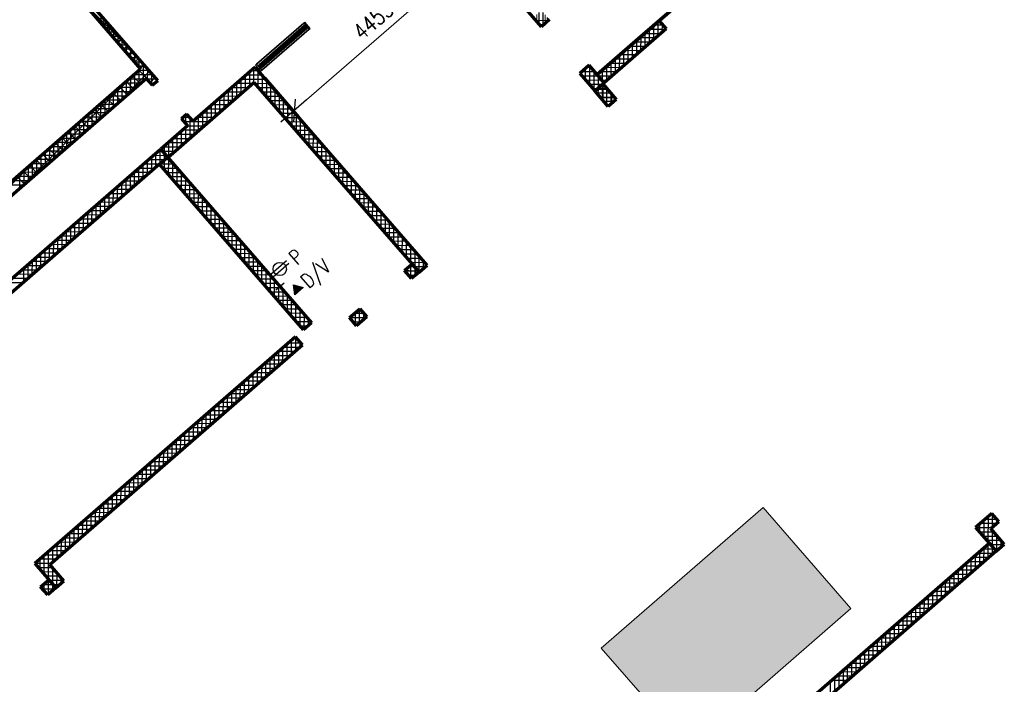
# Model space of a CAD drawing. Header units: millimetres. Extents: x 98667 to 994031, y -2704 to 533009.
# Tile 115 of 153: x 483871 to 502252, y 261249 to 273657. Entities that reach past the tile are written whole.
import ezdxf

# ---------------------------------------------------------------- set-up
doc = ezdxf.new("R2010")
doc.units = ezdxf.units.MM
for name, color, linetype, lineweight in [('0_F&B AREA', 3, 'Continuous', 0), ('A-BOH-PDV', 3, 'Continuous', 25), ('A-FLOR-HRAL', 1, 'Continuous', 25), ('A-GLAZ', 2, 'Continuous', 25), ('A-GLAZ-MULL', 3, 'Continuous', 35), ('A-WALL-FULL', 6, 'Continuous', 70), ('A-WALL-PATT', 5, 'Continuous', 15)]:
    doc.layers.add(name, color=color, linetype=linetype, lineweight=lineweight)
for name, color, linetype in [('A-WALL-PATT-50', 5, 'Continuous'), ('A-XREF', 7, 'Continuous'), ('ADIM', 9, 'Continuous')]:
    doc.layers.add(name, color=color, linetype=linetype)
doc.styles.add('MtXpl_romands_shx', font='romands.shx')
doc.styles.add('SOM-TEXT', font='SIMPLEX.shx', dxfattribs={"width": 0.8})

msp = doc.modelspace()

# ---------------------------------------------------------------- hatches: boundary and pattern name
at = {"layer": '0_F&B AREA'}
h = msp.add_hatch(color=251, dxfattribs=at)
h.dxf.hatch_style = 1
h.paths.add_polyline_path([(494729, 261927), (496369, 260040), (499388, 262664), (497748, 264551)])
at = {"layer": 'A-BOH-PDV'}
h = msp.add_hatch(color=251, dxfattribs=at)
edge = h.paths.add_edge_path()
edge.add_arc((488730, 268675), 25, 41, 401)
msp.add_hatch(color=251, dxfattribs=at).paths.add_polyline_path([(488980, 268708), (489164, 268655), (489007, 268518)])

# ---------------------------------------------------------------- linework, layer by layer
at = {"color": 251, "linetype": 'ByBlock'}
msp.add_line((489225, 272160), (488744, 271742), dxfattribs=at)
at = {"layer": '0_F&B AREA', "color": 251}
for p, q in [((497748, 264551), (494729, 261927)), ((499388, 262664), (497748, 264551)), ((496369, 260040), (499388, 262664)), ((494729, 261927), (496369, 260040))]:
    msp.add_line(p, q, dxfattribs=at)
at = {"layer": 'A-BOH-PDV', "color": 251}
for p, q in [((488849, 269155), (488558, 268902)), ((488894, 269104), (488603, 268851)), ((488980, 268708), (489164, 268655)), ((489007, 268518), (488980, 268708)), ((489164, 268655), (489007, 268518))]:
    msp.add_line(p, q, dxfattribs=at)
at = {"layer": 'A-BOH-PDV', "color": 251, "linetype": 'ByBlock'}
for p, q in [((488806, 268741), (488655, 268610)), ((488665, 268751), (488796, 268600))]:
    msp.add_line(p, q, dxfattribs=at)
at = {"layer": 'A-BOH-PDV', "color": 251}
for centre, radius in [((488725, 269002), 124), ((488730, 268675), 25)]:
    msp.add_circle(centre, radius, dxfattribs=at)
at = {"layer": 'A-FLOR-HRAL', "color": 251, "lineweight": -2}
for p, q in [((488295, 272826), (489176, 273592)), ((489176, 273592), (488295, 272826)), ((488339, 272814), (489183, 273547)), ((489183, 273547), (488339, 272814)), ((488388, 272758), (489231, 273491)), ((489231, 273491), (488388, 272758)), ((488394, 272713), (489275, 273479)), ((489275, 273479), (488394, 272713))]:
    msp.add_line(p, q, dxfattribs=at)
at = {"layer": 'A-GLAZ', "color": 251, "lineweight": -2}
for p, q in [((488346, 272788), (489206, 273535)), ((489207, 273537), (488348, 272789)), ((488363, 272768), (489222, 273516)), ((489224, 273517), (488365, 272770)), ((489182, 273548), (489201, 273564)), ((489182, 273548), (489201, 273564)), ((489198, 273529), (489182, 273548)), ((489198, 273529), (489182, 273548)), ((489217, 273545), (489198, 273529)), ((489217, 273545), (489198, 273529)), ((489201, 273564), (489217, 273545)), ((489201, 273564), (489217, 273545)), ((489207, 273537), (489212, 273536)), ((489207, 273537), (489212, 273536)), ((489212, 273536), (489225, 273522)), ((489212, 273536), (489225, 273522)), ((489212, 273536), (489225, 273522)), ((489234, 273526), (489215, 273509)), ((489234, 273526), (489215, 273509)), ((489215, 273509), (489232, 273491)), ((489215, 273509), (489232, 273491)), ((489225, 273522), (489224, 273517)), ((489225, 273522), (489224, 273517)), ((489232, 273491), (489250, 273507)), ((489232, 273491), (489250, 273507)), ((489250, 273507), (489234, 273526)), ((489250, 273507), (489234, 273526)), ((488339, 272814), (488320, 272798)), ((488339, 272814), (488320, 272798)), ((488320, 272798), (488336, 272779)), ((488320, 272798), (488336, 272779)), ((488336, 272779), (488355, 272796)), ((488336, 272779), (488355, 272796)), ((488355, 272796), (488339, 272814)), ((488355, 272796), (488339, 272814)), ((488346, 272788), (488346, 272783)), ((488346, 272788), (488346, 272783)), ((488346, 272783), (488358, 272769)), ((488346, 272783), (488358, 272769)), ((488346, 272783), (488358, 272769)), ((488353, 272760), (488372, 272776)), ((488353, 272760), (488372, 272776)), ((488358, 272769), (488363, 272768)), ((488358, 272769), (488363, 272768)), ((488372, 272776), (488388, 272757)), ((488372, 272776), (488388, 272757)), ((488369, 272741), (488353, 272760)), ((488369, 272741), (488353, 272760)), ((488388, 272757), (488369, 272741)), ((488388, 272757), (488369, 272741))]:
    msp.add_line(p, q, dxfattribs=at)
at = {"layer": 'A-GLAZ-MULL', "color": 251, "lineweight": -2}
for p, q in [((489195, 273609), (489176, 273592)), ((489176, 273592), (489275, 273479)), ((489294, 273495), (489195, 273609)), ((489275, 273479), (489294, 273495)), ((488276, 272810), (488295, 272826)), ((488375, 272697), (488276, 272810)), ((488295, 272826), (488394, 272713)), ((488394, 272713), (488375, 272697))]:
    msp.add_line(p, q, dxfattribs=at)
at = {"layer": 'A-WALL-FULL', "color": 251, "linetype": 'ByBlock'}
for p, q in [((486447, 272521), (485250, 273898)), ((493610, 273526), (493206, 273991)), ((494653, 272631), (496238, 274009)), ((496238, 274009), (495419, 273297)), ((485175, 273832), (486129, 272735)), ((493761, 273658), (493610, 273526)), ((494653, 272631), (495811, 273638)), ((495811, 273638), (495942, 273487)), ((495942, 273487), (494784, 272480)), ((495419, 273297), (494653, 272631)), ((488265, 272769), (487107, 271762)), ((491477, 269075), (488265, 272769)), ((494502, 272805), (494325, 272651)), ((494653, 272631), (494502, 272805)), ((486129, 272735), (483412, 270373)), ((494325, 272651), (494607, 272326)), ((494784, 272480), (494653, 272631)), ((494784, 272480), (494653, 272631)), ((479199, 266447), (486233, 272561)), ((486233, 272561), (486345, 272433)), ((486345, 272433), (486447, 272521)), ((486634, 271087), (488245, 272487)), ((488245, 272487), (491326, 268944)), ((494607, 272326), (494784, 272480)), ((494607, 272326), (494757, 272457)), ((494757, 272457), (495009, 272168)), ((494611, 272321), (494607, 272326)), ((494858, 272037), (494611, 272321)), ((495009, 272168), (494858, 272037)), ((486991, 271895), (486889, 271806)), ((487107, 271762), (486991, 271895)), ((487005, 271674), (486503, 271237)), ((486889, 271806), (487005, 271674)), ((479858, 265468), (486499, 271241)), ((486499, 271241), (489321, 267996)), ((486503, 271237), (486634, 271087)), ((486480, 270959), (480140, 265448)), ((486480, 270959), (486631, 271090)), ((489170, 267865), (486480, 270959)), ((489170, 267865), (486480, 270959)), ((486631, 271090), (489321, 267996)), ((491055, 268974), (491194, 269095)), ((491194, 269095), (491326, 268944)), ((491186, 268823), (491055, 268974)), ((491326, 268944), (491186, 268823)), ((491326, 268944), (491477, 269075)), ((490030, 268095), (490219, 268259)), ((490219, 268259), (490350, 268108)), ((489321, 267996), (489170, 267865)), ((489321, 267996), (489170, 267865)), ((490161, 267944), (490030, 268095)), ((490350, 268108), (490161, 267944)), ((489019, 267734), (484151, 263502)), ((489149, 267584), (489019, 267734)), ((484433, 263483), (489149, 267584)), ((502018, 264441), (501716, 264178)), ((502149, 264290), (502018, 264441)), ((501716, 264178), (502101, 263736)), ((501998, 264159), (502149, 264290)), ((502252, 263867), (501998, 264159)), ((497252, 259786), (501970, 263886)), ((501970, 263886), (502101, 263736)), ((502101, 263736), (502252, 263867)), ((502101, 263736), (497384, 259635)), ((484151, 263502), (484545, 263049)), ((484696, 263180), (484433, 263483)), ((484262, 263069), (484413, 263200)), ((484394, 262918), (484262, 263069)), ((484545, 263049), (484394, 262918)), ((484413, 263200), (484545, 263049)), ((484545, 263049), (484696, 263180))]:
    msp.add_line(p, q, dxfattribs=at)
at = {"layer": 'A-WALL-PATT', "color": 251, "linetype": 'Continuous'}
for p, q in [((486003, 273032), (485192, 273847)), ((493522, 273627), (493523, 273756)), ((493681, 273588), (493681, 273749)), ((485390, 273585), (485461, 273656)), ((485494, 273465), (485565, 273536)), ((495714, 273553), (495714, 273553)), ((495885, 273553), (495714, 273553)), ((495788, 273618), (495788, 273618)), ((495788, 273353), (495788, 273618)), ((485598, 273345), (485669, 273416)), ((495469, 273076), (495470, 273341)), ((495470, 273341), (495470, 273341)), ((495532, 273395), (495532, 273395)), ((495836, 273394), (495532, 273395)), ((495628, 273214), (495629, 273480)), ((495629, 273480), (495629, 273480)), ((485703, 273225), (485774, 273296)), ((485807, 273105), (485878, 273176)), ((495310, 272938), (495311, 273203)), ((495311, 273203), (495311, 273203)), ((495350, 273237), (495350, 273237)), ((495654, 273236), (495350, 273237)), ((485911, 272985), (485983, 273055)), ((495151, 272799), (495152, 273065)), ((495152, 273065), (495152, 273065)), ((495168, 273079), (495168, 273079)), ((495471, 273078), (495168, 273079)), ((486016, 272865), (486087, 272935)), ((486120, 272745), (486191, 272815)), ((494515, 272432), (494516, 272788)), ((494833, 272788), (494833, 272788)), ((494833, 272523), (494833, 272788)), ((494986, 272920), (494986, 272920)), ((495289, 272920), (494986, 272920)), ((494992, 272661), (494993, 272926)), ((494993, 272926), (494993, 272926)), ((485694, 272321), (485984, 272609)), ((485798, 272201), (486296, 272695)), ((486121, 272463), (485980, 272605)), ((486361, 272447), (486100, 272710)), ((488394, 272621), (488096, 272622)), ((488165, 272417), (488166, 272683)), ((488324, 272397), (488324, 272701)), ((494357, 272614), (494357, 272679)), ((494676, 272604), (494365, 272605)), ((494538, 272763), (494454, 272763)), ((494674, 272650), (494674, 272650)), ((494674, 272606), (494674, 272650)), ((494674, 272384), (494674, 272606)), ((494925, 272603), (494677, 272604)), ((494804, 272762), (494804, 272762)), ((495107, 272761), (494804, 272762)), ((486000, 272359), (485859, 272501)), ((486304, 272480), (486400, 272575)), ((487847, 272141), (487847, 272406)), ((488217, 272463), (487914, 272464)), ((488006, 272279), (488007, 272545)), ((488532, 272462), (488267, 272463)), ((488482, 272215), (488483, 272519)), ((494743, 272445), (494503, 272445)), ((494765, 272144), (494766, 272448)), ((483874, 270510), (485694, 272321)), ((485760, 272150), (485619, 272292)), ((485880, 272255), (485739, 272396)), ((487688, 272002), (487688, 272268)), ((488035, 272305), (487731, 272305)), ((488671, 272303), (488405, 272304)), ((488640, 272033), (488641, 272337)), ((494847, 272354), (494640, 272355)), ((494923, 272093), (494924, 272266)), ((485520, 271942), (485379, 272083)), ((485640, 272046), (485499, 272188)), ((485661, 272064), (485798, 272201)), ((487528, 271864), (487529, 272130)), ((487853, 272146), (487549, 272147)), ((488809, 272144), (488543, 272144)), ((488798, 271851), (488799, 272155)), ((494985, 272195), (494720, 272196)), ((485280, 271733), (485139, 271875)), ((485400, 271837), (485259, 271979)), ((487210, 271587), (487211, 271853)), ((487671, 271988), (487367, 271989)), ((487369, 271726), (487370, 271991)), ((488947, 271985), (488682, 271985)), ((488957, 271669), (488957, 271973)), ((485040, 271524), (484899, 271666)), ((485160, 271628), (485019, 271770)), ((486893, 271802), (486893, 271810)), ((487047, 271831), (486918, 271831)), ((487307, 271672), (487003, 271672)), ((487051, 271449), (487052, 271825)), ((487489, 271830), (487185, 271831)), ((489086, 271825), (488820, 271826)), ((489224, 271666), (488958, 271667)), ((489115, 271487), (489116, 271791)), ((484920, 271420), (484779, 271562)), ((487125, 271513), (486821, 271514)), ((486892, 271311), (486893, 271576)), ((489362, 271507), (489097, 271508)), ((489273, 271305), (489274, 271609)), ((484680, 271211), (484538, 271353)), ((484800, 271315), (484659, 271457)), ((486574, 271156), (486574, 271300)), ((486943, 271355), (486639, 271356)), ((486733, 271172), (486733, 271438)), ((489501, 271348), (489235, 271349)), ((489431, 271123), (489432, 271427)), ((484439, 271002), (484298, 271144)), ((484559, 271107), (484418, 271248)), ((486415, 270903), (486415, 271168)), ((486538, 271197), (486449, 271198)), ((486761, 271197), (486538, 271197)), ((486573, 270852), (486574, 271156)), ((489639, 271189), (489373, 271190)), ((489590, 270941), (489590, 271245)), ((482087, 268957), (484198, 271057)), ((484199, 270793), (484058, 270935)), ((484319, 270898), (484178, 271040)), ((486255, 270764), (486256, 271030)), ((486676, 271038), (486267, 271039)), ((486731, 270670), (486732, 270974)), ((489777, 271030), (489512, 271031)), ((489748, 270759), (489749, 271063)), ((484079, 270689), (483938, 270831)), ((485937, 270488), (485938, 270753)), ((486389, 270880), (486085, 270881)), ((486096, 270626), (486097, 270892)), ((486814, 270879), (486549, 270880)), ((486890, 270488), (486890, 270792)), ((489916, 270871), (489650, 270871)), ((489906, 270577), (489907, 270881)), ((483959, 270585), (483818, 270727)), ((486025, 270564), (485721, 270565)), ((485778, 270349), (485779, 270615)), ((486207, 270722), (485903, 270723)), ((486953, 270720), (486687, 270721)), ((487091, 270561), (486825, 270562)), ((487048, 270306), (487049, 270610)), ((490054, 270712), (489788, 270712)), ((490064, 270395), (490065, 270699)), ((485843, 270406), (485539, 270406)), ((485619, 270211), (485620, 270477)), ((487229, 270402), (486964, 270403)), ((487206, 270124), (487207, 270428)), ((490192, 270552), (489927, 270553)), ((490331, 270393), (490065, 270394)), ((490223, 270213), (490223, 270517)), ((485301, 269934), (485301, 270200)), ((485661, 270247), (485357, 270248)), ((485460, 270073), (485460, 270338)), ((487368, 270243), (487102, 270243)), ((487364, 269942), (487365, 270245)), ((490469, 270234), (490203, 270235)), ((490381, 270031), (490382, 270335)), ((485141, 269796), (485142, 270062)), ((485479, 270089), (485175, 270090)), ((487506, 270084), (487240, 270084)), ((487523, 269760), (487523, 270063)), ((490607, 270075), (490342, 270076)), ((490539, 269849), (490540, 270153)), ((484982, 269658), (484983, 269923)), ((485297, 269931), (484993, 269932)), ((487644, 269924), (487379, 269925)), ((487681, 269578), (487682, 269881)), ((490746, 269916), (490480, 269917)), ((490697, 269667), (490698, 269971)), ((484664, 269381), (484665, 269647)), ((485115, 269773), (484811, 269773)), ((484823, 269519), (484824, 269785)), ((487783, 269765), (487517, 269766)), ((487839, 269396), (487840, 269699)), ((490884, 269757), (490618, 269757)), ((490856, 269485), (490856, 269788)), ((484505, 269243), (484506, 269508)), ((484933, 269614), (484629, 269615)), ((487921, 269606), (487655, 269607)), ((487997, 269213), (487998, 269517)), ((491022, 269598), (490757, 269598)), ((491014, 269303), (491015, 269606)), ((484569, 269298), (484265, 269299)), ((484346, 269104), (484347, 269370)), ((484751, 269456), (484447, 269457)), ((488059, 269447), (487794, 269448)), ((488198, 269288), (487932, 269289)), ((488156, 269031), (488156, 269335)), ((491161, 269438), (490895, 269439)), ((491299, 269279), (491033, 269280)), ((491172, 269121), (491173, 269424)), ((484028, 268828), (484028, 269093)), ((484387, 269140), (484083, 269140)), ((484187, 268966), (484187, 269232)), ((488336, 269129), (488070, 269129)), ((488314, 268849), (488315, 269153)), ((491437, 269120), (491172, 269121)), ((491330, 268948), (491331, 269242)), ((484205, 268981), (483900, 268982)), ((488474, 268970), (488209, 268970)), ((488472, 268667), (488473, 268971)), ((491311, 268960), (491060, 268978)), ((491310, 268962), (491065, 268962)), ((491078, 268993), (491075, 268951)), ((491223, 269062), (491162, 269066)), ((491179, 269082), (491163, 268850)), ((491171, 268840), (491172, 269075)), ((491270, 269008), (491261, 268888)), ((491346, 268962), (491310, 268962)), ((484022, 268823), (483718, 268824)), ((488613, 268810), (488347, 268811)), ((488630, 268485), (488631, 268789)), ((491240, 268870), (491140, 268877)), ((488751, 268651), (488485, 268652)), ((488789, 268303), (488789, 268607)), ((488889, 268492), (488624, 268493)), ((488947, 268121), (488948, 268425)), ((489028, 268333), (488762, 268334)), ((489166, 268174), (488900, 268175)), ((489105, 267939), (489106, 268243)), ((490216, 267992), (490217, 268258)), ((489304, 268015), (489039, 268016)), ((489264, 267947), (489264, 268061)), ((490058, 268062), (490058, 268119)), ((490240, 268012), (490101, 268013)), ((490296, 268171), (490118, 268171)), ((488945, 267406), (488946, 267670)), ((489050, 267698), (488978, 267698)), ((489104, 267545), (489104, 267635)), ((488786, 267268), (488786, 267532)), ((489098, 267539), (488796, 267540)), ((488467, 266991), (488468, 267255)), ((488916, 267381), (488614, 267382)), ((488627, 267130), (488627, 267393)), ((488308, 266853), (488309, 267117)), ((488734, 267223), (488432, 267223)), ((488370, 266906), (488068, 266907)), ((488149, 266714), (488150, 266978)), ((488552, 267064), (488250, 267065)), ((487831, 266438), (487832, 266702)), ((488188, 266748), (487886, 266749)), ((487990, 266576), (487991, 266840)), ((487672, 266299), (487673, 266563)), ((488006, 266590), (487704, 266590)), ((487513, 266161), (487513, 266425)), ((487824, 266431), (487522, 266432)), ((487642, 266273), (487340, 266274)), ((487354, 266023), (487354, 266287)), ((487035, 265746), (487036, 266010)), ((487460, 266115), (487158, 266116)), ((487194, 265884), (487195, 266148)), ((487096, 265798), (486793, 265799)), ((486876, 265608), (486877, 265872)), ((487278, 265957), (486976, 265957)), ((486914, 265640), (486611, 265641)), ((486717, 265469), (486718, 265733)), ((486399, 265193), (486399, 265457)), ((486732, 265482), (486429, 265483)), ((486558, 265331), (486559, 265595)), ((486240, 265054), (486240, 265318)), ((486550, 265324), (486247, 265324)), ((486368, 265165), (486065, 265166)), ((486080, 264916), (486081, 265180)), ((485762, 264639), (485763, 264903)), ((486186, 265007), (485883, 265008)), ((485921, 264777), (485922, 265042)), ((485822, 264691), (485519, 264691)), ((485603, 264501), (485604, 264765)), ((486004, 264849), (485701, 264850)), ((485640, 264532), (485337, 264533)), ((485444, 264362), (485445, 264627)), ((485126, 264086), (485126, 264350)), ((485458, 264374), (485155, 264375)), ((485285, 264224), (485286, 264489)), ((502115, 264328), (501889, 264329)), ((501953, 263906), (501954, 264386)), ((502112, 264258), (502113, 264331)), ((484967, 263947), (484967, 264212)), ((485276, 264216), (484973, 264217)), ((502011, 264170), (501722, 264171)), ((501795, 264088), (501795, 264247)), ((485094, 264058), (484791, 264058)), ((484807, 263809), (484808, 264074)), ((502126, 264011), (501861, 264011)), ((502111, 263745), (502112, 264027)), ((484489, 263532), (484490, 263797)), ((484912, 263899), (484609, 263900)), ((484648, 263671), (484649, 263935)), ((501999, 263852), (501931, 263852)), ((501952, 263606), (501953, 263872)), ((502235, 263852), (501999, 263852)), ((484547, 263583), (484245, 263584)), ((484330, 263296), (484331, 263659)), ((484730, 263741), (484427, 263742)), ((501634, 263330), (501634, 263595)), ((502052, 263693), (501749, 263694)), ((501793, 263468), (501794, 263733)), ((484172, 263478), (484172, 263520)), ((484483, 263424), (484218, 263425)), ((484488, 263114), (484489, 263418)), ((501475, 263191), (501475, 263457)), ((501870, 263535), (501567, 263536)), ((484622, 263265), (484356, 263266)), ((484647, 263138), (484647, 263236)), ((501506, 263219), (501202, 263219)), ((501315, 263053), (501316, 263318)), ((501688, 263377), (501385, 263378)), ((484494, 263107), (484307, 263107)), ((484329, 262992), (484329, 263127)), ((484488, 263000), (484488, 263114)), ((484611, 263106), (484494, 263107)), ((500997, 262776), (500998, 263042)), ((501324, 263060), (501020, 263061)), ((501156, 262915), (501157, 263180)), ((484429, 262948), (484367, 262948)), ((500838, 262638), (500839, 262903)), ((501142, 262902), (500838, 262903)), ((500960, 262744), (500656, 262745)), ((500679, 262500), (500680, 262765)), ((500361, 262223), (500361, 262489)), ((500778, 262586), (500474, 262587)), ((500520, 262361), (500520, 262627)), ((500201, 262085), (500202, 262350)), ((500596, 262427), (500292, 262428)), ((500232, 262111), (499928, 262112)), ((500042, 261946), (500043, 262212)), ((500414, 262269), (500110, 262270)), ((499724, 261670), (499725, 261935)), ((500050, 261953), (499746, 261954)), ((499883, 261808), (499884, 262074)), ((499868, 261794), (499564, 261795)), ((499565, 261531), (499566, 261797)), ((499686, 261636), (499382, 261637)), ((499406, 261393), (499407, 261659)), ((499088, 261116), (499088, 261382)), ((499504, 261478), (499200, 261479)), ((499247, 261255), (499247, 261520)), ((499322, 261320), (499017, 261321))]:
    msp.add_line(p, q, dxfattribs=at)
at = {"layer": 'A-WALL-PATT-50', "color": 251, "linetype": 'Continuous'}
for p, q in [((485390, 273585), (485390, 273737)), ((493566, 273577), (493566, 273794)), ((493645, 273557), (493646, 273790)), ((493725, 273626), (493725, 273699)), ((485525, 273582), (485392, 273582)), ((485594, 273502), (485462, 273502)), ((485469, 273494), (485470, 273646)), ((485548, 273403), (485549, 273555)), ((493738, 273638), (493512, 273639)), ((493647, 273559), (493581, 273559)), ((495708, 273283), (495709, 273549)), ((495709, 273549), (495709, 273549)), ((495714, 273553), (495714, 273553)), ((495885, 273553), (495714, 273553)), ((495788, 273618), (495788, 273618)), ((495788, 273353), (495788, 273618)), ((495805, 273633), (495805, 273633)), ((495816, 273633), (495805, 273633)), ((495867, 273422), (495868, 273573)), ((485664, 273422), (485531, 273423)), ((485733, 273343), (485600, 273343)), ((485627, 273312), (485628, 273464)), ((485707, 273221), (485707, 273373)), ((495469, 273076), (495470, 273341)), ((495470, 273341), (495470, 273341)), ((495532, 273395), (495532, 273395)), ((495836, 273394), (495532, 273395)), ((495549, 273145), (495550, 273411)), ((495550, 273411), (495550, 273411)), ((495623, 273474), (495623, 273474)), ((495927, 273473), (495623, 273474)), ((495628, 273214), (495629, 273480)), ((495629, 273480), (495629, 273480)), ((485802, 273263), (485669, 273264)), ((485871, 273184), (485738, 273184)), ((485786, 273130), (485786, 273282)), ((485865, 273039), (485865, 273191)), ((495259, 273158), (495259, 273158)), ((495563, 273157), (495259, 273158)), ((495310, 272938), (495311, 273203)), ((495311, 273203), (495311, 273203)), ((495350, 273237), (495350, 273237)), ((495654, 273236), (495350, 273237)), ((495390, 273272), (495390, 273272)), ((495390, 273007), (495390, 273272)), ((495441, 273316), (495441, 273316)), ((495745, 273315), (495441, 273316)), ((485940, 273104), (485807, 273104)), ((486009, 273025), (485877, 273025)), ((485944, 272947), (485944, 273099)), ((486023, 272856), (486023, 273008)), ((495071, 272730), (495072, 272996)), ((495072, 272996), (495072, 272996)), ((495077, 273000), (495077, 273000)), ((495380, 272999), (495077, 273000)), ((495151, 272799), (495152, 273065)), ((495152, 273065), (495152, 273065)), ((495168, 273079), (495168, 273079)), ((495471, 273078), (495168, 273079)), ((495231, 273134), (495231, 273134)), ((495231, 272868), (495231, 273134)), ((486079, 272945), (485946, 272945)), ((486148, 272865), (486015, 272866)), ((486217, 272786), (486084, 272786)), ((486102, 272765), (486103, 272917)), ((486181, 272516), (486182, 272826)), ((494515, 272432), (494516, 272788)), ((494833, 272788), (494833, 272788)), ((494833, 272523), (494833, 272788)), ((494895, 272841), (494895, 272841)), ((495198, 272840), (494895, 272841)), ((494912, 272592), (494913, 272857)), ((494913, 272857), (494913, 272857)), ((494986, 272920), (494986, 272920)), ((495289, 272920), (494986, 272920)), ((494992, 272661), (494993, 272926)), ((494993, 272926), (494993, 272926)), ((486355, 272627), (486005, 272628)), ((486022, 272377), (486022, 272642)), ((486286, 272706), (486096, 272707)), ((486101, 272447), (486102, 272712)), ((486260, 272530), (486261, 272735)), ((486339, 272439), (486340, 272644)), ((488085, 272348), (488086, 272614)), ((488394, 272621), (488096, 272622)), ((488165, 272417), (488166, 272683)), ((488325, 272701), (488187, 272701)), ((488244, 272486), (488245, 272752)), ((488324, 272397), (488324, 272701)), ((488403, 272306), (488404, 272610)), ((494357, 272614), (494357, 272679)), ((494607, 272683), (494363, 272684)), ((494676, 272604), (494365, 272605)), ((494436, 272523), (494436, 272748)), ((494538, 272763), (494454, 272763)), ((494594, 272341), (494595, 272697)), ((494674, 272650), (494674, 272650)), ((494674, 272606), (494674, 272650)), ((494674, 272384), (494674, 272606)), ((494925, 272603), (494677, 272604)), ((494713, 272683), (494713, 272683)), ((495016, 272682), (494713, 272683)), ((494753, 272515), (494754, 272719)), ((494754, 272719), (494754, 272719)), ((494804, 272762), (494804, 272762)), ((495107, 272761), (494804, 272762)), ((485783, 272218), (485784, 272435)), ((486127, 272469), (485823, 272469)), ((485863, 272239), (485863, 272504)), ((486218, 272548), (485914, 272549)), ((485942, 272308), (485943, 272573)), ((486424, 272547), (486245, 272548)), ((486385, 272468), (486314, 272468)), ((486419, 272497), (486419, 272553)), ((487847, 272141), (487847, 272406)), ((488217, 272463), (487914, 272464)), ((487926, 272210), (487927, 272475)), ((488463, 272542), (488005, 272543)), ((488006, 272279), (488007, 272545)), ((488532, 272462), (488267, 272463)), ((488482, 272215), (488483, 272519)), ((488561, 272124), (488562, 272428)), ((494746, 272524), (494434, 272525)), ((494743, 272445), (494503, 272445)), ((494768, 272445), (494743, 272445)), ((494834, 272524), (494746, 272524)), ((494752, 272158), (494753, 272454)), ((494753, 272454), (494753, 272515)), ((485544, 271963), (485545, 272228)), ((485771, 272231), (485550, 272232)), ((485624, 272032), (485625, 272297)), ((485702, 272311), (485641, 272311)), ((485944, 272310), (485702, 272311)), ((485703, 272101), (485704, 272309)), ((485704, 272309), (485704, 272366)), ((486035, 272389), (485732, 272390)), ((485853, 272231), (485771, 272231)), ((485783, 272170), (485783, 272218)), ((487944, 272225), (487640, 272226)), ((487688, 272002), (487688, 272268)), ((488035, 272305), (487731, 272305)), ((487767, 272071), (487768, 272337)), ((488126, 272384), (487823, 272385)), ((488602, 272382), (488336, 272383)), ((488671, 272303), (488405, 272304)), ((488740, 272223), (488474, 272224)), ((488640, 272033), (488641, 272337)), ((488719, 271942), (488720, 272246)), ((494652, 272366), (494572, 272366)), ((494907, 272286), (494641, 272286)), ((494838, 272365), (494652, 272366)), ((494673, 272249), (494674, 272384)), ((494831, 272068), (494832, 272371)), ((494911, 272082), (494911, 272280)), ((485671, 272073), (485368, 272074)), ((485385, 271824), (485386, 272089)), ((485762, 272152), (485459, 272153)), ((485465, 271893), (485465, 272158)), ((487449, 271795), (487450, 272060)), ((487762, 272067), (487458, 272068)), ((487528, 271864), (487529, 272130)), ((487853, 272146), (487549, 272147)), ((487608, 271933), (487609, 272199)), ((488809, 272144), (488543, 272144)), ((488878, 272064), (488613, 272065)), ((488798, 271851), (488799, 272155)), ((488877, 271760), (488878, 272064)), ((494976, 272206), (494710, 272207)), ((494962, 272127), (494780, 272127)), ((494871, 272048), (494849, 272048)), ((494990, 272151), (494991, 272189)), ((485146, 271617), (485147, 271882)), ((485489, 271915), (485186, 271916)), ((485226, 271686), (485227, 271951)), ((485580, 271994), (485277, 271995)), ((485306, 271755), (485306, 272020)), ((486972, 271711), (486973, 271879)), ((487210, 271587), (487211, 271853)), ((487580, 271909), (487276, 271910)), ((487290, 271656), (487290, 271922)), ((487671, 271988), (487367, 271989)), ((487369, 271726), (487370, 271991)), ((488947, 271985), (488682, 271985)), ((489017, 271905), (488751, 271906)), ((488957, 271669), (488957, 271973)), ((489036, 271578), (489037, 271882)), ((484908, 271409), (484908, 271674)), ((485216, 271677), (484913, 271678)), ((484987, 271478), (484988, 271744)), ((485307, 271756), (485004, 271757)), ((485067, 271548), (485068, 271813)), ((485398, 271836), (485095, 271836)), ((486893, 271802), (486893, 271810)), ((487047, 271831), (486918, 271831)), ((487398, 271751), (486937, 271752)), ((487307, 271672), (487003, 271672)), ((487051, 271449), (487052, 271825)), ((487131, 271518), (487131, 271784)), ((487489, 271830), (487185, 271831)), ((489086, 271825), (488820, 271826)), ((489155, 271746), (488889, 271747)), ((489224, 271666), (488958, 271667)), ((489115, 271487), (489116, 271791)), ((489194, 271396), (489195, 271700)), ((485034, 271519), (484731, 271520)), ((484749, 271271), (484749, 271536)), ((485125, 271598), (484822, 271599)), ((484828, 271340), (484829, 271605)), ((486812, 271241), (486813, 271507)), ((487125, 271513), (486821, 271514)), ((486892, 271311), (486893, 271576)), ((487216, 271592), (486912, 271593)), ((486971, 271380), (486972, 271645)), ((489293, 271587), (489028, 271587)), ((489362, 271507), (489097, 271508)), ((489273, 271305), (489274, 271609)), ((489352, 271214), (489353, 271518)), ((484510, 271063), (484511, 271329)), ((484852, 271361), (484549, 271362)), ((484590, 271133), (484590, 271398)), ((484943, 271440), (484640, 271441)), ((484669, 271202), (484670, 271467)), ((486574, 271156), (486574, 271300)), ((486943, 271355), (486639, 271356)), ((486653, 271103), (486654, 271369)), ((487034, 271434), (486730, 271435)), ((486733, 271172), (486733, 271438)), ((489432, 271428), (489166, 271428)), ((489501, 271348), (489235, 271349)), ((489431, 271123), (489432, 271427)), ((489510, 271032), (489511, 271336)), ((484271, 270856), (484272, 271121)), ((484579, 271123), (484276, 271124)), ((484351, 270925), (484352, 271190)), ((484670, 271203), (484367, 271203)), ((484430, 270994), (484431, 271259)), ((484761, 271282), (484458, 271283)), ((486607, 271118), (486358, 271119)), ((486415, 270903), (486415, 271168)), ((486538, 271197), (486449, 271198)), ((486494, 270943), (486495, 271237)), ((486761, 271197), (486538, 271197)), ((486852, 271276), (486548, 271277)), ((486573, 270852), (486574, 271156)), ((486670, 271118), (486607, 271118)), ((489570, 271268), (489304, 271269)), ((489639, 271189), (489373, 271190)), ((489590, 270941), (489590, 271245)), ((489669, 270850), (489670, 271154)), ((484397, 270965), (484094, 270966)), ((484112, 270718), (484113, 270983)), ((484488, 271044), (484185, 271045)), ((484192, 270787), (484192, 271052)), ((486176, 270695), (486177, 270961)), ((486745, 270959), (486176, 270960)), ((486255, 270764), (486256, 271030)), ((486676, 271038), (486267, 271039)), ((486335, 270834), (486336, 271099)), ((486652, 270761), (486653, 271065)), ((486731, 270670), (486732, 270974)), ((489708, 271109), (489443, 271110)), ((489777, 271030), (489512, 271031)), ((489847, 270950), (489581, 270951)), ((489748, 270759), (489749, 271063)), ((489827, 270668), (489828, 270972)), ((483873, 270510), (483874, 270775)), ((484215, 270807), (483911, 270808)), ((483953, 270579), (483954, 270845)), ((484306, 270886), (484002, 270887)), ((484033, 270648), (484033, 270914)), ((485937, 270488), (485938, 270753)), ((486298, 270801), (485994, 270802)), ((486017, 270557), (486017, 270822)), ((486389, 270880), (486085, 270881)), ((486096, 270626), (486097, 270892)), ((486814, 270879), (486549, 270880)), ((486883, 270800), (486618, 270800)), ((486810, 270579), (486811, 270883)), ((486890, 270488), (486890, 270792)), ((489916, 270871), (489650, 270871)), ((489985, 270791), (489719, 270792)), ((489906, 270577), (489907, 270881)), ((489985, 270486), (489986, 270790)), ((483942, 270570), (483638, 270570)), ((484033, 270649), (483729, 270650)), ((484124, 270728), (483820, 270729)), ((486025, 270564), (485721, 270565)), ((485778, 270349), (485779, 270615)), ((486116, 270643), (485812, 270644)), ((485858, 270418), (485858, 270684)), ((486207, 270722), (485903, 270723)), ((486953, 270720), (486687, 270721)), ((487022, 270640), (486756, 270641)), ((487091, 270561), (486825, 270562)), ((486969, 270397), (486970, 270701)), ((487048, 270306), (487049, 270610)), ((490054, 270712), (489788, 270712)), ((490123, 270632), (489858, 270633)), ((490064, 270395), (490065, 270699)), ((490143, 270304), (490144, 270608)), ((485539, 270142), (485540, 270407)), ((485843, 270406), (485539, 270406)), ((485619, 270211), (485620, 270477)), ((485934, 270485), (485630, 270486)), ((485698, 270280), (485699, 270546)), ((487160, 270481), (486895, 270482)), ((487229, 270402), (486964, 270403)), ((487127, 270215), (487128, 270519)), ((487206, 270124), (487207, 270428)), ((490192, 270552), (489927, 270553)), ((490262, 270473), (489996, 270474)), ((490331, 270393), (490065, 270394)), ((490223, 270213), (490223, 270517)), ((490302, 270122), (490303, 270426)), ((485301, 269934), (485301, 270200)), ((485661, 270247), (485357, 270248)), ((485380, 270003), (485381, 270269)), ((485752, 270326), (485448, 270327)), ((485460, 270073), (485460, 270338)), ((487298, 270322), (487033, 270323)), ((487368, 270243), (487102, 270243)), ((487285, 270033), (487286, 270337)), ((487364, 269942), (487365, 270245)), ((490400, 270314), (490134, 270314)), ((490469, 270234), (490203, 270235)), ((490381, 270031), (490382, 270335)), ((490460, 269940), (490461, 270244)), ((485388, 270010), (485084, 270011)), ((485141, 269796), (485142, 270062)), ((485479, 270089), (485175, 270090)), ((485221, 269865), (485222, 270131)), ((485570, 270168), (485266, 270169)), ((487437, 270163), (487171, 270164)), ((487506, 270084), (487240, 270084)), ((487443, 269851), (487444, 270154)), ((487523, 269760), (487523, 270063)), ((490538, 270155), (490273, 270155)), ((490607, 270075), (490342, 270076)), ((490539, 269849), (490540, 270153)), ((490618, 269758), (490619, 270062)), ((485206, 269852), (484902, 269853)), ((484903, 269588), (484903, 269854)), ((484982, 269658), (484983, 269923)), ((485297, 269931), (484993, 269932)), ((485062, 269727), (485063, 269992)), ((487575, 270004), (487310, 270005)), ((487644, 269924), (487379, 269925)), ((487713, 269845), (487448, 269846)), ((487602, 269669), (487603, 269972)), ((487681, 269578), (487682, 269881)), ((490677, 269995), (490411, 269996)), ((490746, 269916), (490480, 269917)), ((490815, 269836), (490549, 269837)), ((490697, 269667), (490698, 269971)), ((490776, 269576), (490777, 269880)), ((484664, 269381), (484665, 269647)), ((485024, 269693), (484720, 269694)), ((484744, 269450), (484744, 269716)), ((485115, 269773), (484811, 269773)), ((484823, 269519), (484824, 269785)), ((487783, 269765), (487517, 269766)), ((487852, 269686), (487586, 269686)), ((487760, 269487), (487761, 269790)), ((487839, 269396), (487840, 269699)), ((490884, 269757), (490618, 269757)), ((490953, 269677), (490688, 269678)), ((490856, 269485), (490856, 269788)), ((490935, 269394), (490936, 269697)), ((484505, 269243), (484506, 269508)), ((484842, 269535), (484538, 269536)), ((484584, 269312), (484585, 269577)), ((484933, 269614), (484629, 269615)), ((487921, 269606), (487655, 269607)), ((487990, 269527), (487725, 269527)), ((487918, 269304), (487919, 269608)), ((487997, 269213), (487998, 269517)), ((491022, 269598), (490757, 269598)), ((491092, 269518), (490826, 269519)), ((491014, 269303), (491015, 269606)), ((491093, 269212), (491094, 269515)), ((484569, 269298), (484265, 269299)), ((484266, 269035), (484267, 269301)), ((484346, 269104), (484347, 269370)), ((484660, 269377), (484356, 269378)), ((484425, 269173), (484426, 269439)), ((484751, 269456), (484447, 269457)), ((488059, 269447), (487794, 269448)), ((488128, 269367), (487863, 269368)), ((488198, 269288), (487932, 269289)), ((488076, 269122), (488077, 269426)), ((488156, 269031), (488156, 269335)), ((491161, 269438), (490895, 269439)), ((491230, 269359), (490964, 269360)), ((491299, 269279), (491033, 269280)), ((491172, 269121), (491173, 269424)), ((491251, 269029), (491252, 269333)), ((484028, 268828), (484028, 269093)), ((484387, 269140), (484083, 269140)), ((484107, 268897), (484108, 269162)), ((484478, 269219), (484174, 269220)), ((484187, 268966), (484187, 269232)), ((488267, 269208), (488001, 269209)), ((488336, 269129), (488070, 269129)), ((488235, 268940), (488236, 269244)), ((488314, 268849), (488315, 269153)), ((491368, 269200), (491103, 269200)), ((491437, 269120), (491172, 269121)), ((491330, 268948), (491331, 269242)), ((491410, 269017), (491410, 269151)), ((484205, 268981), (483900, 268982)), ((483948, 268758), (483949, 269024)), ((484296, 269061), (483991, 269061)), ((488405, 269049), (488140, 269050)), ((488474, 268970), (488209, 268970)), ((488393, 268758), (488394, 269062)), ((488472, 268667), (488473, 268971)), ((491310, 268962), (491065, 268962)), ((491092, 268931), (491092, 269006)), ((491241, 269041), (491133, 269042)), ((491171, 268840), (491172, 269075)), ((491437, 269041), (491241, 269041)), ((491251, 268879), (491251, 269029)), ((491346, 268962), (491310, 268962)), ((483931, 268744), (483627, 268745)), ((484022, 268823), (483718, 268824)), ((484114, 268902), (483809, 268903)), ((488543, 268890), (488278, 268891)), ((488613, 268810), (488347, 268811)), ((488682, 268731), (488416, 268732)), ((488551, 268576), (488552, 268880)), ((488630, 268485), (488631, 268789)), ((491255, 268883), (491134, 268883)), ((488751, 268651), (488485, 268652)), ((488820, 268572), (488555, 268573)), ((488709, 268394), (488710, 268698)), ((488789, 268303), (488789, 268607)), ((488889, 268492), (488624, 268493)), ((488958, 268413), (488693, 268413)), ((488868, 268212), (488869, 268516)), ((488947, 268121), (488948, 268425)), ((489028, 268333), (488762, 268334)), ((489097, 268254), (488831, 268254)), ((489166, 268174), (488900, 268175)), ((489026, 268030), (489027, 268334)), ((489105, 267939), (489106, 268243)), ((490137, 267971), (490138, 268189)), ((490227, 268250), (490209, 268250)), ((490216, 267992), (490217, 268258)), ((489235, 268094), (488970, 268095)), ((489304, 268015), (489039, 268016)), ((489184, 267877), (489185, 268152)), ((489264, 267947), (489264, 268061)), ((490331, 268091), (490032, 268092)), ((490058, 268062), (490058, 268119)), ((490240, 268012), (490101, 268013)), ((490296, 268171), (490118, 268171)), ((490296, 268061), (490296, 268170)), ((489251, 267936), (489108, 267936)), ((488945, 267406), (488946, 267670)), ((489050, 267698), (488978, 267698)), ((489024, 267475), (489025, 267726)), ((489104, 267545), (489104, 267635)), ((489007, 267460), (488705, 267461)), ((488706, 267199), (488707, 267462)), ((488786, 267268), (488786, 267532)), ((489098, 267539), (488796, 267540)), ((488865, 267337), (488866, 267601)), ((489119, 267618), (488887, 267619)), ((488467, 266991), (488468, 267255)), ((488825, 267302), (488523, 267303)), ((488547, 267060), (488548, 267324)), ((488916, 267381), (488614, 267382)), ((488627, 267130), (488627, 267393)), ((488308, 266853), (488309, 267117)), ((488643, 267144), (488341, 267144)), ((488388, 266922), (488389, 267186)), ((488734, 267223), (488432, 267223)), ((488370, 266906), (488068, 266907)), ((488070, 266645), (488070, 266909)), ((488149, 266714), (488150, 266978)), ((488461, 266985), (488159, 266986)), ((488229, 266784), (488230, 267047)), ((488552, 267064), (488250, 267065)), ((487831, 266438), (487832, 266702)), ((488188, 266748), (487886, 266749)), ((487911, 266507), (487911, 266771)), ((488279, 266827), (487977, 266828)), ((487990, 266576), (487991, 266840)), ((487672, 266299), (487673, 266563)), ((488006, 266590), (487704, 266590)), ((487751, 266369), (487752, 266633)), ((488097, 266669), (487795, 266670)), ((487733, 266352), (487431, 266353)), ((487433, 266092), (487434, 266356)), ((487513, 266161), (487513, 266425)), ((487824, 266431), (487522, 266432)), ((487592, 266230), (487593, 266494)), ((487915, 266511), (487613, 266511)), ((487551, 266194), (487249, 266195)), ((487274, 265953), (487275, 266218)), ((487642, 266273), (487340, 266274)), ((487354, 266023), (487354, 266287)), ((487035, 265746), (487036, 266010)), ((487369, 266036), (487067, 266037)), ((487115, 265815), (487116, 266079)), ((487460, 266115), (487158, 266116)), ((487194, 265884), (487195, 266148)), ((487096, 265798), (486793, 265799)), ((486797, 265538), (486797, 265803)), ((486876, 265608), (486877, 265872)), ((487187, 265878), (486884, 265878)), ((486956, 265677), (486956, 265941)), ((487278, 265957), (486976, 265957)), ((486914, 265640), (486611, 265641)), ((486637, 265400), (486638, 265664)), ((487005, 265719), (486702, 265720)), ((486717, 265469), (486718, 265733)), ((486399, 265193), (486399, 265457)), ((486732, 265482), (486429, 265483)), ((486478, 265262), (486479, 265526)), ((486823, 265561), (486520, 265562)), ((486558, 265331), (486559, 265595)), ((486459, 265245), (486156, 265245)), ((486160, 264985), (486161, 265249)), ((486240, 265054), (486240, 265318)), ((486550, 265324), (486247, 265324)), ((486319, 265123), (486320, 265388)), ((486641, 265403), (486338, 265404)), ((486277, 265086), (485974, 265087)), ((486001, 264847), (486002, 265111)), ((486368, 265165), (486065, 265166)), ((486080, 264916), (486081, 265180)), ((485762, 264639), (485763, 264903)), ((486095, 264928), (485792, 264929)), ((485842, 264708), (485843, 264973)), ((486186, 265007), (485883, 265008)), ((485921, 264777), (485922, 265042)), ((485822, 264691), (485519, 264691)), ((485524, 264432), (485524, 264696)), ((485603, 264501), (485604, 264765)), ((485913, 264770), (485610, 264771)), ((485683, 264570), (485683, 264834)), ((486004, 264849), (485701, 264850)), ((485640, 264532), (485337, 264533)), ((485364, 264293), (485365, 264558)), ((485731, 264612), (485428, 264612)), ((485444, 264362), (485445, 264627)), ((485126, 264086), (485126, 264350)), ((485458, 264374), (485155, 264375)), ((485205, 264155), (485206, 264419)), ((485549, 264453), (485246, 264454)), ((485285, 264224), (485286, 264489)), ((501874, 263997), (501875, 264317)), ((502115, 264328), (501889, 264329)), ((501953, 263906), (501954, 264386)), ((502046, 264408), (501980, 264408)), ((502033, 264189), (502034, 264422)), ((502112, 264258), (502113, 264331)), ((485185, 264137), (484882, 264138)), ((484887, 263878), (484888, 264143)), ((484967, 263947), (484967, 264212)), ((485276, 264216), (484973, 264217)), ((485046, 264016), (485047, 264281)), ((485367, 264295), (485064, 264296)), ((502011, 264170), (501722, 264171)), ((501795, 264088), (501795, 264247)), ((502102, 264249), (501798, 264250)), ((485003, 263979), (484700, 263979)), ((484728, 263740), (484729, 264004)), ((485094, 264058), (484791, 264058)), ((484807, 263809), (484808, 264074)), ((502057, 264090), (501792, 264091)), ((502126, 264011), (501861, 264011)), ((502032, 263815), (502033, 264118)), ((502111, 263745), (502112, 264027)), ((484489, 263532), (484490, 263797)), ((484821, 263820), (484518, 263821)), ((484569, 263601), (484569, 263866)), ((484912, 263899), (484609, 263900)), ((484648, 263671), (484649, 263935)), ((502068, 263773), (501840, 263773)), ((501872, 263537), (501873, 263802)), ((502196, 263931), (501930, 263932)), ((501999, 263852), (501931, 263852)), ((501952, 263606), (501953, 263872)), ((502235, 263852), (501999, 263852)), ((502032, 263676), (502032, 263815)), ((502143, 263773), (502068, 263773)), ((502191, 263814), (502191, 263936)), ((484547, 263583), (484245, 263584)), ((484251, 263387), (484251, 263589)), ((484330, 263296), (484331, 263659)), ((484639, 263662), (484336, 263663)), ((484409, 263205), (484410, 263728)), ((484730, 263741), (484427, 263742)), ((501634, 263330), (501634, 263595)), ((501961, 263614), (501658, 263615)), ((501713, 263399), (501714, 263664)), ((502052, 263693), (501749, 263694)), ((501793, 263468), (501794, 263733)), ((484456, 263504), (484154, 263505)), ((484172, 263478), (484172, 263520)), ((484483, 263424), (484218, 263425)), ((484488, 263114), (484489, 263418)), ((501475, 263191), (501475, 263457)), ((501779, 263456), (501476, 263457)), ((501554, 263261), (501555, 263526)), ((501870, 263535), (501567, 263536)), ((484553, 263345), (484287, 263346)), ((484622, 263265), (484356, 263266)), ((484567, 263069), (484568, 263327)), ((484647, 263138), (484647, 263236)), ((501506, 263219), (501202, 263219)), ((501236, 262984), (501237, 263249)), ((501597, 263298), (501293, 263299)), ((501315, 263053), (501316, 263318)), ((501688, 263377), (501385, 263378)), ((501395, 263122), (501396, 263387)), ((484520, 263027), (484298, 263028)), ((484494, 263107), (484307, 263107)), ((484329, 262992), (484329, 263127)), ((484425, 263186), (484398, 263186)), ((484408, 262930), (484409, 263196)), ((484691, 263186), (484425, 263186)), ((484488, 263000), (484488, 263114)), ((484611, 263106), (484494, 263107)), ((500997, 262776), (500998, 263042)), ((501324, 263060), (501020, 263061)), ((501077, 262846), (501077, 263111)), ((501415, 263140), (501111, 263140)), ((501156, 262915), (501157, 263180)), ((484429, 262948), (484367, 262948)), ((500838, 262638), (500839, 262903)), ((501142, 262902), (500838, 262903)), ((500918, 262707), (500918, 262973)), ((501233, 262981), (500929, 262982)), ((500869, 262665), (500565, 262666)), ((500599, 262430), (500600, 262696)), ((500960, 262744), (500656, 262745)), ((500679, 262500), (500680, 262765)), ((501051, 262823), (500747, 262824)), ((500758, 262569), (500759, 262834)), ((500361, 262223), (500361, 262489)), ((500687, 262507), (500383, 262507)), ((500440, 262292), (500441, 262558)), ((500778, 262586), (500474, 262587)), ((500520, 262361), (500520, 262627)), ((500201, 262085), (500202, 262350)), ((500505, 262348), (500201, 262349)), ((500281, 262154), (500282, 262419)), ((500596, 262427), (500292, 262428)), ((500232, 262111), (499928, 262112)), ((499963, 261877), (499964, 262143)), ((500323, 262190), (500019, 262191)), ((500042, 261946), (500043, 262212)), ((500414, 262269), (500110, 262270)), ((500122, 262015), (500123, 262281)), ((499724, 261670), (499725, 261935)), ((500050, 261953), (499746, 261954)), ((499804, 261739), (499804, 262004)), ((500141, 262032), (499837, 262033)), ((499883, 261808), (499884, 262074)), ((499868, 261794), (499564, 261795)), ((499565, 261531), (499566, 261797)), ((499645, 261600), (499645, 261866)), ((499959, 261874), (499655, 261874)), ((499595, 261557), (499291, 261558)), ((499326, 261324), (499327, 261590)), ((499686, 261636), (499382, 261637)), ((499406, 261393), (499407, 261659)), ((499777, 261715), (499473, 261716)), ((499485, 261462), (499486, 261728)), ((499088, 261116), (499088, 261382)), ((499413, 261399), (499109, 261400)), ((499167, 261185), (499168, 261451)), ((499504, 261478), (499200, 261479)), ((499247, 261255), (499247, 261520)), ((499008, 261047), (499009, 261313)), ((499322, 261320), (499017, 261321))]:
    msp.add_line(p, q, dxfattribs=at)
at = {"layer": 'A-XREF', "color": 251, "lineweight": 5}
for p, q in [((489225, 272160), (492135, 274688)), ((488466, 272577), (489097, 271850))]:
    msp.add_line(p, q, dxfattribs=at)
at = {"layer": 'ADIM', "color": 251, "linetype": 'ByBlock'}
msp.add_line((489013, 272175), (488984, 271752), dxfattribs=at)

# ---------------------------------------------------------------- texts
at = {"layer": 'A-BOH-PDV', "color": 251, "width": 0.8}
for s, style, p in [('P', 'MtXpl_romands_shx', (489047, 269061)), ('D/V', 'SOM-TEXT', (489263, 268627))]:
    msp.add_text(s, height=275, rotation=41, dxfattribs=dict(at, style=style)).set_placement(p)
at = {"layer": 'A-XREF', "color": 251, "style": 'SOM-TEXT', "width": 0.8}
msp.add_text('4455', height=300, rotation=40.9766, dxfattribs=at).set_placement((490263, 273260))

doc.saveas('drawing.dxf')
